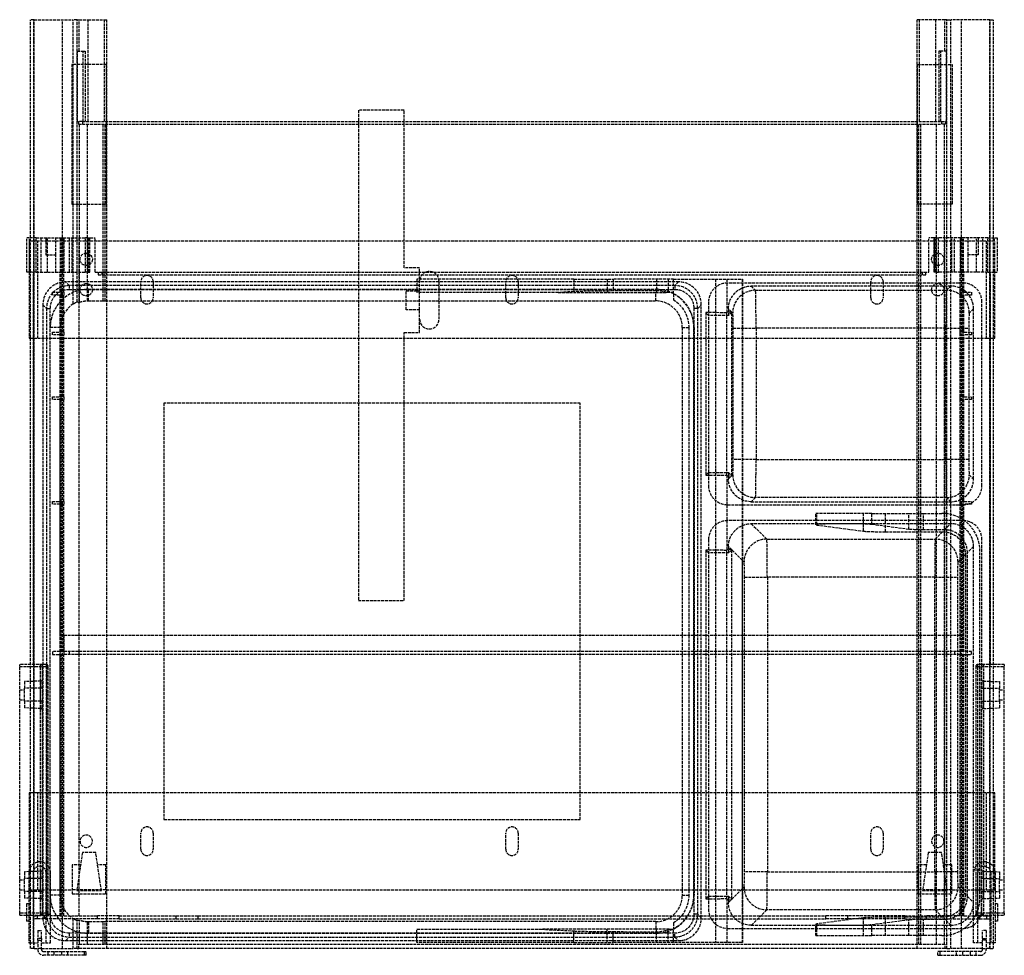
# Model space of a CAD drawing. Header units: millimetres. Extents: x -259 to 259, y -4 to 488.
import ezdxf

# ---------------------------------------------------------------- set-up
doc = ezdxf.new("R2010")
doc.units = ezdxf.units.MM
doc.header["$LTSCALE"] = 10
doc.linetypes.add('ALLCAD_Strich', pattern=[0.2, 0.15, -0.05])
doc.layers.add('BESCH_KONT_sich_schn_grun_2d', color=10, linetype='Continuous')

msp = doc.modelspace()

# ---------------------------------------------------------------- linework, layer by layer
at = {"layer": 'BESCH_KONT_sich_schn_grun_2d', "linetype": 'ALLCAD_Strich'}
for p, q in [((-251.4, 488.5), (-253.4, 488.5)), ((-253.4, 373.82), (-253.4, 488.5)), ((-251.5, 0), (-251.5, 488.5)), ((-251.4, 488.5), (-230.84, 488.5)), ((-251.4, 373.82), (-251.4, 488.5)), ((-236.5, 0), (-236.5, 488.5)), ((-230.84, 373.82), (-230.84, 488.5)), ((-228.84, 488.5), (-230.84, 488.5)), ((-228.84, 373.82), (-228.84, 488.5)), ((-228.84, 488.5), (-227.67, 488.5)), ((-227.67, 472), (-227.67, 488.5)), ((-227.67, 488.5), (-222.92, 488.5)), ((-222.92, 488.5), (-214.46, 488.5)), ((-222.92, 435), (-222.92, 488.5)), ((-214.46, 488.5), (-213.1, 488.5)), ((-214.46, 435), (-214.46, 488.5)), ((-213.1, 435), (-213.1, 488.5)), ((214.46, 488.5), (213.1, 488.5)), ((213.1, 435), (213.1, 488.5)), ((214.46, 435), (214.46, 488.5)), ((222.92, 488.5), (214.46, 488.5)), ((222.92, 435), (222.92, 488.5)), ((227.67, 488.5), (222.92, 488.5)), ((227.67, 472), (227.67, 488.5)), ((228.84, 488.5), (227.67, 488.5)), ((228.84, 488.5), (230.84, 488.5)), ((228.84, 373.82), (228.84, 488.5)), ((251.4, 488.5), (230.84, 488.5)), ((230.84, 373.82), (230.84, 488.5)), ((236.5, 0), (236.5, 488.5)), ((251.4, 373.82), (251.4, 488.5)), ((251.4, 488.5), (253.4, 488.5)), ((251.5, 0), (251.5, 488.5)), ((253.4, 373.82), (253.4, 488.5)), ((-228.61, 435), (-228.61, 472)), ((-228.61, 472), (-225.61, 472)), ((-225.61, 472), (-224.48, 472)), ((-225.61, 435), (-225.61, 472)), ((-224.48, 472), (-224.48, 435)), ((224.48, 472), (224.48, 435)), ((225.61, 472), (224.48, 472)), ((225.61, 435), (225.61, 472)), ((228.61, 472), (225.61, 472)), ((228.61, 435), (228.61, 472)), ((-231.6, 465), (-231.6, 391.5)), ((-213.4, 465), (-231.6, 465)), ((-213.4, 391.5), (-213.4, 465)), ((213.4, 391.5), (213.4, 465)), ((213.4, 465), (231.6, 465)), ((231.6, 465), (231.6, 391.5)), ((-56.8, 440.9), (-80.8, 440.9)), ((-80.8, 440.9), (-80.8, 435)), ((-56.8, 435), (-56.8, 440.9)), ((-228.61, 435), (-228, 435)), ((-226, 435), (-228, 435)), ((-228, 435), (-228, 433.5)), ((-228, 433.5), (-226, 433.5)), ((-227.6, 373.82), (-227.6, 433.5)), ((-226, 435), (226, 435)), ((-226, 435), (-226, 433.5)), ((-226, 433.5), (226, 433.5)), ((-223.26, 373.82), (-223.26, 433.5)), ((-215.06, 355.82), (-215.06, 433.5)), ((-214, 355.82), (-214, 433.5)), ((-213.1, 0), (-213.1, 435)), ((-80.8, 435), (-80.8, 183)), ((-56.8, 358), (-56.8, 435)), ((213.1, 0), (213.1, 435)), ((214, 355.82), (214, 433.5)), ((215.06, 355.82), (215.06, 433.5)), ((223.26, 373.82), (223.26, 433.5)), ((226, 435), (228, 435)), ((226, 435), (226, 433.5)), ((228, 433.5), (226, 433.5)), ((227.6, 373.82), (227.6, 433.5)), ((228.61, 435), (228, 435)), ((228, 435), (228, 433.5)), ((-231.6, 391.5), (-213.4, 391.5)), ((231.6, 391.5), (213.4, 391.5)), ((-250.27, 373.82), (-255.25, 373.82)), ((-255.25, 355.82), (-255.25, 373.82)), ((-253.76, 355.82), (-253.76, 373.82)), ((-253.4, 355.82), (-253.4, 373.82)), ((-251.4, 41.67), (-251.4, 373.82)), ((-250.27, 373.82), (-244.33, 373.82)), ((-250.27, 355.82), (-250.27, 373.82)), ((-247.71, 355.82), (-247.71, 373.82)), ((-245.25, 373.82), (-245.25, 364.82)), ((-244.33, 373.82), (-237.46, 373.82)), ((-244.33, 355.82), (-244.33, 373.82)), ((-239.95, 364.82), (-239.95, 373.82)), ((-237.46, 373.82), (-236.09, 373.82)), ((-237.46, 355.82), (-237.46, 373.82)), ((-237.25, 355.82), (-237.25, 373.82)), ((-236.09, 373.82), (-224.4, 373.82)), ((-236.09, 355.82), (-236.09, 373.82)), ((-235.75, 373.82), (-235.75, 355.82)), ((-232.75, 355.82), (-232.75, 373.82)), ((-231.43, 355.82), (-231.43, 373.82)), ((-230.84, 339.05), (-230.84, 373.82)), ((-228.84, 340.1), (-228.84, 373.82)), ((-227.75, 355.82), (-227.75, 373.82)), ((-227.6, 339.97), (-227.6, 373.82)), ((-223.12, 373.82), (-224.4, 373.82)), ((-224.4, 355.82), (-224.4, 373.82)), ((-223.26, 340.71), (-223.26, 373.82)), ((-223.12, 373.82), (-222.09, 373.82)), ((-223.12, 355.82), (-223.12, 373.82)), ((-222.69, 355.82), (-222.69, 373.82)), ((-222.03, 373.82), (-222.09, 373.82)), ((-222.09, 355.82), (-222.09, 373.82)), ((-222.03, 373.82), (-219.25, 373.82)), ((-222.03, 355.82), (-222.03, 373.82)), ((-219.25, 355.82), (-219.25, 373.82)), ((222.03, 373.82), (219.25, 373.82)), ((219.25, 355.82), (219.25, 373.82)), ((222.03, 373.82), (222.09, 373.82)), ((222.03, 373.82), (222.03, 355.82)), ((223.12, 373.82), (222.09, 373.82)), ((222.09, 355.82), (222.09, 373.82)), ((222.69, 355.82), (222.69, 373.82)), ((223.12, 373.82), (224.4, 373.82)), ((223.12, 355.82), (223.12, 373.82)), ((223.26, 6.87), (223.26, 373.82)), ((236.09, 373.82), (224.4, 373.82)), ((224.4, 355.82), (224.4, 373.82)), ((227.6, 6.92), (227.6, 373.82)), ((227.75, 355.82), (227.75, 373.82)), ((228.84, 7.05), (228.84, 373.82)), ((230.84, 7.42), (230.84, 373.82)), ((231.43, 355.82), (231.43, 373.82)), ((232.75, 355.82), (232.75, 373.82)), ((235.75, 373.82), (235.75, 355.82)), ((237.46, 373.82), (236.09, 373.82)), ((236.09, 355.82), (236.09, 373.82)), ((237.25, 355.82), (237.25, 373.82)), ((244.33, 373.82), (237.46, 373.82)), ((237.46, 355.82), (237.46, 373.82)), ((239.95, 364.82), (239.95, 373.82)), ((250.27, 373.82), (244.33, 373.82)), ((244.33, 355.82), (244.33, 373.82)), ((245.25, 373.82), (245.25, 364.82)), ((247.71, 355.82), (247.71, 373.82)), ((250.27, 373.82), (255.25, 373.82)), ((250.27, 355.82), (250.27, 373.82)), ((251.4, 41.67), (251.4, 373.82)), ((253.4, 355.82), (253.4, 373.82)), ((253.76, 355.82), (253.76, 373.82)), ((255.25, 373.82), (255.25, 355.82)), ((-251.5, 372), (-254, 372)), ((-254, 372), (-254, 355.82)), ((-249.5, 372), (-251.5, 372)), ((-249.5, 321), (-249.5, 372)), ((249.5, 372), (-249.5, 372)), ((251.5, 372), (249.5, 372)), ((249.5, 372), (249.5, 321)), ((254, 372), (251.5, 372)), ((254, 355.82), (254, 372)), ((-245.25, 364.82), (-239.95, 364.82)), ((-239.95, 355.82), (-239.95, 364.82)), ((245.25, 364.82), (239.95, 364.82)), ((239.95, 355.82), (239.95, 364.82)), ((-48.6, 358), (-56.8, 358)), ((-48.6, 324), (-48.6, 358)), ((-250.27, 355.82), (-255.25, 355.82)), ((-254, 355.82), (-254, 321)), ((-253.4, 149.4), (-253.4, 355.82)), ((-251.75, 149.4), (-251.75, 355.82)), ((-250.27, 355.82), (-244.33, 355.82)), ((-244.33, 355.82), (-237.46, 355.82)), ((-237.75, 345.22), (-237.75, 355.82)), ((-237.46, 355.82), (-236.09, 355.82)), ((-237.25, 345.22), (-237.25, 355.82)), ((-236.09, 355.82), (-224.4, 355.82)), ((-235.75, 345.22), (-235.75, 355.82)), ((-227.75, 164.72), (-227.75, 355.82)), ((-223.12, 355.82), (-224.4, 355.82)), ((-223.12, 355.82), (-222.09, 355.82)), ((-222.03, 355.82), (-222.09, 355.82)), ((-219.25, 355.82), (219.25, 355.82)), ((-217.75, 355.82), (-217.75, 354.32)), ((-217.75, 354.32), (217.75, 354.32)), ((-215.75, 355.82), (-215.75, 354.32)), ((-215.06, 340.69), (-215.06, 355.82)), ((-214, 340.6), (-214, 355.82)), ((214, 6.87), (214, 355.82)), ((215.06, 6.87), (215.06, 355.82)), ((215.75, 355.82), (215.75, 354.32)), ((217.75, 354.32), (217.75, 355.82)), ((222.03, 355.82), (222.09, 355.82)), ((223.12, 355.82), (222.09, 355.82)), ((223.12, 355.82), (224.4, 355.82)), ((236.09, 355.82), (224.4, 355.82)), ((227.75, 164.72), (227.75, 355.82)), ((235.75, 345.22), (235.75, 355.82)), ((237.46, 355.82), (236.09, 355.82)), ((237.25, 345.22), (237.25, 355.82)), ((244.33, 355.82), (237.46, 355.82)), ((237.75, 345.22), (237.75, 355.82)), ((250.27, 355.82), (244.33, 355.82)), ((250.27, 355.82), (255.25, 355.82)), ((251.75, 149.4), (251.75, 355.82)), ((253.4, 149.4), (253.4, 355.82)), ((254, 321), (254, 355.82)), ((-232.89, 348.69), (-234.81, 350.6)), ((87.61, 350.6), (-234.81, 350.6)), ((-232.89, 348.69), (-232.89, 346.69)), ((85.69, 348.69), (-232.89, 348.69)), ((-195.25, 342.25), (-195.25, 350.75)), ((-188.75, 350.75), (-188.75, 342.25)), ((-49.99, 352.07), (-49.99, 345.07)), ((32.61, 352.07), (-49.99, 352.07)), ((-38.4, 331), (-38.4, 351)), ((-3.25, 342.25), (-3.25, 350.75)), ((3.25, 350.75), (3.25, 342.25)), ((32.61, 352.07), (53.24, 352.07)), ((32.61, 352.07), (32.61, 345.5)), ((50.01, 352.07), (50.01, 345.07)), ((53.24, 352.07), (53.24, 345.84)), ((85.01, 352.07), (53.24, 352.07)), ((75.97, 352.07), (75.97, 345.07)), ((82.2, 352.07), (82.2, 345.07)), ((85.01, 344.29), (85.01, 352.07)), ((85.01, 352.07), (113.01, 352.07)), ((87.61, 350.6), (85.69, 348.69)), ((85.69, 348.69), (85.69, 346.69)), ((107.01, 352.07), (107.01, 3.17)), ((113.01, 352.07), (113.01, 334.39)), ((113.01, 352.07), (121.09, 352.07)), ((227.75, 350.03), (113.41, 350.03)), ((121.09, 352.07), (121.32, 352.07)), ((121.09, 352.07), (121.09, 204.3)), ((121.32, 352.07), (121.32, 204.06)), ((230.81, 348.43), (125.9, 348.43)), ((125.9, 348.43), (128.12, 346.2)), ((188.75, 342.25), (188.75, 350.75)), ((195.25, 350.75), (195.25, 342.25)), ((237.21, 350.03), (227.75, 350.03)), ((228.59, 346.2), (230.81, 348.43)), ((-241.75, 343.72), (-241.75, 345.22)), ((-241.75, 345.22), (-237.75, 345.22)), ((-237.75, 343.72), (-241.75, 343.72)), ((-235.75, 345.22), (-237.75, 345.22)), ((-237.75, 324.22), (-237.75, 343.72)), ((-237.75, 343.72), (-235.75, 343.72)), ((-237.25, 343.72), (-237.25, 345.22)), ((-237.25, 324.22), (-237.25, 343.72)), ((-235.75, 345.22), (-235.75, 343.72)), ((-235.75, 324.22), (-235.75, 343.72)), ((-232.89, 346.69), (85.69, 346.69)), ((-222.8, 346.75), (75.6, 346.75)), ((-222.8, 340.72), (-222.8, 346.75)), ((-55.6, 346), (-48.6, 346)), ((-55.6, 336), (-55.6, 346)), ((24.33, 345.07), (-49.99, 345.07)), ((32.61, 345.5), (24.33, 345.07)), ((24.33, 345.07), (75.6, 345.07)), ((75.6, 345.94), (53.24, 345.84)), ((75.6, 345.94), (75.6, 346.75)), ((75.6, 340.6), (75.6, 345.07)), ((85.01, 345.07), (81.41, 345.07)), ((128.12, 346.2), (228.59, 346.2)), ((235.75, 343.72), (235.75, 345.22)), ((237.75, 345.22), (235.75, 345.22)), ((235.75, 324.22), (235.75, 343.72)), ((235.75, 343.72), (237.75, 343.72)), ((237.25, 345.22), (237.25, 343.72)), ((237.25, 324.22), (237.25, 343.72)), ((237.75, 345.22), (241.75, 345.22)), ((241.75, 343.72), (237.75, 343.72)), ((237.75, 324.22), (237.75, 343.72)), ((241.75, 345.22), (241.75, 343.72)), ((-246.8, 338.61), (-244.89, 336.69)), ((-246.8, 338.61), (-246.8, 16.19)), ((-222.8, 340.72), (-215.06, 340.69)), ((-215.06, 340.69), (-214, 340.6)), ((-214, 340.6), (75.6, 340.6)), ((97.69, 336.69), (99.6, 338.61)), ((99.6, 16.19), (99.6, 338.61)), ((103.41, 340.03), (103.41, 243.43)), ((247.21, 243.43), (247.21, 340.03)), ((-244.89, 336.69), (-242.89, 336.69)), ((-244.89, 336.69), (-244.89, 18.11)), ((-242.89, 18.11), (-242.89, 336.69)), ((-48.6, 336), (-55.6, 336)), ((97.69, 336.69), (95.69, 336.69)), ((95.69, 336.69), (95.69, 18.11)), ((97.69, 18.11), (97.69, 336.69)), ((101.94, 334.49), (101.94, 248.96)), ((113.01, 334.39), (101.94, 334.49)), ((103.41, 333.03), (101.94, 334.49)), ((113.91, 333.03), (103.41, 333.03)), ((115.65, 334.77), (113.01, 334.77)), ((113.01, 249.06), (113.01, 334.39)), ((113.91, 336.43), (113.91, 333.03)), ((115.61, 334.73), (113.91, 336.43)), ((115.61, 334.73), (113.91, 333.03)), ((115.65, 248.76), (115.65, 334.69)), ((116.13, 334.21), (115.65, 334.69)), ((242.81, 336.43), (240.58, 334.21)), ((242.81, 247.02), (242.81, 336.43)), ((-242.95, 28.2), (-242.95, 326.6)), ((-237.62, 326.6), (-242.95, 326.6)), ((-237.62, 28.2), (-237.62, 326.6)), ((89.6, 326.6), (92.99, 326.6)), ((89.6, 326.6), (89.6, 28.2)), ((92.99, 326.6), (92.99, 28.2)), ((95.68, 326.6), (95.75, 326.6)), ((95.68, 28.2), (95.68, 326.6)), ((95.75, 326.6), (95.75, 28.2)), ((-241.75, 322.72), (-241.75, 324.22)), ((-241.75, 324.22), (-237.75, 324.22)), ((-237.75, 322.72), (-241.75, 322.72)), ((-235.75, 324.22), (-237.75, 324.22)), ((-237.75, 290.22), (-237.75, 322.72)), ((-237.75, 322.72), (-235.75, 322.72)), ((-237.25, 322.72), (-237.25, 324.22)), ((-237.25, 290.22), (-237.25, 322.72)), ((-235.75, 324.22), (-235.75, 322.72)), ((-235.75, 290.22), (-235.75, 322.72)), ((-56.8, 183), (-56.8, 324)), ((-56.8, 324), (-48.6, 324)), ((116.4, 257.24), (116.4, 326.21)), ((116.4, 326.21), (128.39, 326.21)), ((228.32, 326.21), (128.39, 326.21)), ((128.39, 326.21), (128.39, 257.24)), ((228.32, 326.21), (240.31, 326.21)), ((228.32, 257.24), (228.32, 326.21)), ((235.75, 322.72), (235.75, 324.22)), ((237.75, 324.22), (235.75, 324.22)), ((235.75, 290.22), (235.75, 322.72)), ((235.75, 322.72), (237.75, 322.72)), ((237.25, 324.22), (237.25, 322.72)), ((237.25, 290.22), (237.25, 322.72)), ((237.75, 324.22), (241.75, 324.22)), ((241.75, 322.72), (237.75, 322.72)), ((237.75, 290.22), (237.75, 322.72)), ((240.31, 326.21), (240.31, 257.24)), ((241.75, 324.22), (241.75, 322.72)), ((-254, 321), (-253.4, 321)), ((-253.4, 321), (-251.5, 321)), ((-251.5, 321), (-249.5, 321)), ((-249.5, 321), (249.5, 321)), ((249.5, 321), (251.5, 321)), ((251.5, 321), (253.4, 321)), ((253.4, 321), (254, 321)), ((-241.75, 288.72), (-241.75, 290.22)), ((-241.75, 290.22), (-237.75, 290.22)), ((-235.75, 290.22), (-237.75, 290.22)), ((-237.25, 288.72), (-237.25, 290.22)), ((-235.75, 290.22), (-235.75, 288.72)), ((235.75, 288.72), (235.75, 290.22)), ((237.75, 290.22), (235.75, 290.22)), ((237.25, 290.22), (237.25, 288.72)), ((237.75, 290.22), (241.75, 290.22)), ((241.75, 290.22), (241.75, 288.72)), ((-237.75, 288.72), (-241.75, 288.72)), ((-237.75, 235.22), (-237.75, 288.72)), ((-237.75, 288.72), (-235.75, 288.72)), ((-237.25, 235.22), (-237.25, 288.72)), ((-235.75, 235.22), (-235.75, 288.72)), ((35.91, 286.91), (-183.11, 286.91)), ((-183.11, 286.91), (-183.11, 67.89)), ((35.91, 67.89), (35.91, 286.91)), ((235.75, 235.22), (235.75, 288.72)), ((235.75, 288.72), (237.75, 288.72)), ((237.25, 235.22), (237.25, 288.72)), ((241.75, 288.72), (237.75, 288.72)), ((237.75, 235.22), (237.75, 288.72)), ((128.39, 257.24), (116.4, 257.24)), ((128.39, 257.24), (228.32, 257.24)), ((240.31, 257.24), (228.32, 257.24)), ((103.41, 250.43), (101.94, 248.96)), ((101.94, 248.96), (113.01, 249.06)), ((103.41, 250.43), (113.91, 250.43)), ((113.01, 249.06), (113.01, 209.44)), ((113.01, 248.68), (115.65, 248.68)), ((113.91, 250.43), (115.61, 248.72)), ((113.91, 250.43), (113.91, 247.02)), ((113.91, 247.02), (115.61, 248.72)), ((115.65, 248.76), (116.13, 249.24)), ((240.58, 249.24), (242.81, 247.02)), ((-241.75, 233.72), (-241.75, 235.22)), ((-241.75, 235.22), (-237.75, 235.22)), ((-237.75, 233.72), (-241.75, 233.72)), ((-235.75, 235.22), (-237.75, 235.22)), ((-237.75, 164.72), (-237.75, 233.72)), ((-237.75, 233.72), (-235.75, 233.72)), ((-237.25, 233.72), (-237.25, 235.22)), ((-237.25, 156.22), (-237.25, 233.72)), ((-235.75, 235.22), (-235.75, 233.72)), ((-235.75, 164.72), (-235.75, 233.72)), ((113.41, 233.43), (227.75, 233.43)), ((128.12, 237.25), (125.9, 235.03)), ((125.9, 235.03), (230.81, 235.03)), ((228.59, 237.25), (128.12, 237.25)), ((227.75, 233.43), (237.21, 233.43)), ((230.81, 235.03), (228.59, 237.25)), ((235.75, 233.72), (235.75, 235.22)), ((237.75, 235.22), (235.75, 235.22)), ((235.75, 164.72), (235.75, 233.72)), ((235.75, 233.72), (237.75, 233.72)), ((237.25, 235.22), (237.25, 233.72)), ((237.25, 156.22), (237.25, 233.72)), ((237.75, 235.22), (241.75, 235.22)), ((241.75, 233.72), (237.75, 233.72)), ((237.75, 164.72), (237.75, 233.72)), ((241.75, 235.22), (241.75, 233.72)), ((189.31, 228.87), (159.81, 228.87)), ((159.81, 222.92), (159.81, 228.87)), ((160.3, 222.78), (160.3, 228.87)), ((184.94, 219.53), (184.94, 228.87)), ((189.31, 228.87), (208.83, 228.87)), ((189.31, 223.05), (189.31, 228.87)), ((196.54, 219.21), (196.54, 228.87)), ((208.83, 228.87), (216.57, 228.87)), ((208.83, 220.47), (208.83, 228.87)), ((216.57, 228.87), (226.21, 228.87)), ((216.57, 220.26), (216.57, 228.87)), ((227.75, 225.07), (113.41, 225.07)), ((230.81, 223.47), (125.9, 223.47)), ((125.9, 223.47), (134.06, 215.31)), ((160.3, 222.78), (184.94, 219.53)), ((208.83, 220.47), (189.31, 223.05)), ((227.6, 220.26), (230.81, 223.47)), ((237.21, 225.07), (227.75, 225.07)), ((196.54, 219.21), (226.55, 219.21)), ((227.6, 220.26), (216.57, 220.26)), ((222.65, 215.31), (226.55, 219.21)), ((103.41, 215.07), (103.41, 20.67)), ((134.06, 215.31), (222.65, 215.31)), ((247.21, 20.67), (247.21, 215.07)), ((101.94, 209.54), (101.94, 26.21)), ((113.01, 209.44), (101.94, 209.54)), ((103.41, 208.07), (101.94, 209.54)), ((113.91, 208.07), (103.41, 208.07)), ((115.65, 209.82), (113.01, 209.82)), ((113.01, 26.31), (113.01, 209.44)), ((113.91, 211.48), (113.91, 208.07)), ((115.61, 209.78), (113.91, 211.48)), ((115.61, 209.78), (113.91, 208.07)), ((115.65, 26.01), (115.65, 209.74)), ((121.09, 204.3), (115.65, 209.74)), ((238.54, 207.22), (234.64, 203.32)), ((238.54, 207.22), (238.54, 28.53)), ((242.81, 211.48), (239.59, 208.27)), ((239.59, 27.48), (239.59, 208.27)), ((242.81, 24.27), (242.81, 211.48)), ((246.21, 26.87), (246.21, 208.87)), ((121.32, 204.06), (121.09, 204.3)), ((121.09, 204.3), (121.09, 31.45)), ((121.32, 31.69), (121.32, 204.06)), ((122.07, 203.32), (121.32, 204.06)), ((122.34, 40.42), (122.34, 195.33)), ((122.34, 195.33), (134.33, 195.33)), ((222.38, 195.33), (134.33, 195.33)), ((134.33, 195.33), (134.33, 40.42)), ((222.38, 195.33), (234.37, 195.33)), ((222.38, 40.42), (222.38, 195.33)), ((234.37, 195.33), (234.37, 40.42)), ((-80.8, 183), (-56.8, 183)), ((237.75, 164.72), (-237.75, 164.72)), ((-237.75, 156.22), (-237.75, 164.72)), ((-235.81, 164.72), (-235.81, 156.22)), ((-235.75, 156.22), (-235.75, 164.72)), ((-227.75, 156.22), (-227.75, 164.72)), ((227.75, 156.22), (227.75, 164.72)), ((235.75, 156.22), (235.75, 164.72)), ((235.81, 156.22), (235.81, 164.72)), ((237.75, 156.22), (237.75, 164.72)), ((-237.75, 156.22), (-241.75, 156.22)), ((-241.75, 156.22), (-241.75, 154.72)), ((-237.75, 156.22), (-237.25, 156.22)), ((-235.81, 156.22), (-237.25, 156.22)), ((235.81, 156.22), (-235.81, 156.22)), ((-235.75, 156.22), (-235.75, 154.72)), ((-232.87, 154.72), (-232.87, 156.22)), ((-227.75, 154.72), (-227.75, 156.22)), ((227.75, 154.72), (227.75, 156.22)), ((232.87, 156.22), (232.87, 154.72)), ((235.75, 156.22), (235.75, 154.72)), ((237.25, 156.22), (235.81, 156.22)), ((237.25, 156.22), (237.75, 156.22)), ((241.75, 156.22), (237.75, 156.22)), ((241.75, 154.72), (241.75, 156.22)), ((-241.75, 154.72), (-237.75, 154.72)), ((237.75, 154.72), (-237.75, 154.72)), ((-237.75, 17.22), (-237.75, 154.72)), ((-237.25, 17.22), (-237.25, 154.72)), ((-235.75, 17.22), (-235.75, 154.72)), ((-227.75, 17.22), (-227.75, 154.72)), ((227.75, 17.22), (227.75, 154.72)), ((235.75, 17.22), (235.75, 154.72)), ((237.25, 17.22), (237.25, 154.72)), ((237.75, 17.22), (237.75, 154.72)), ((237.75, 154.72), (241.75, 154.72)), ((-259, 148.4), (-259, 149.4)), ((-245, 149.4), (-259, 149.4)), ((-259, 148.4), (-245, 148.4)), ((-259, 18.6), (-259, 148.4)), ((-253.4, 3), (-253.4, 149.4)), ((-248, 18.6), (-248, 149.4)), ((-247, 18.6), (-247, 148.4)), ((-245, 149.4), (-245, 148.4)), ((-245, 148.4), (-244, 148.4)), ((-245, 148.4), (-245, 18.6)), ((-244, 18.6), (-244, 148.4)), ((244, 148.4), (244, 18.6)), ((244, 148.4), (245, 148.4)), ((259, 149.4), (245, 149.4)), ((245, 148.4), (245, 149.4)), ((245, 148.4), (259, 148.4)), ((245, 18.6), (245, 148.4)), ((247, 18.6), (247, 148.4)), ((248, 149.4), (248, 18.6)), ((253.4, 3), (253.4, 149.4)), ((259, 149.4), (259, 148.4)), ((259, 18.6), (259, 148.4)), ((-247.97, 140.7), (-256.5, 140.4)), ((-256.5, 140.4), (-256.5, 136.9)), ((-247.97, 140.7), (-247.97, 136.9)), ((247.97, 136.9), (247.97, 140.7)), ((247.97, 140.7), (256.5, 140.4)), ((256.5, 140.4), (256.5, 136.9)), ((-259, 136.15), (-256.5, 136.15)), ((-247.97, 136.9), (-256.5, 136.9)), ((-256.5, 130.1), (-256.5, 136.9)), ((-247, 136.9), (-247.97, 136.9)), ((-247.97, 130.1), (-247.97, 136.9)), ((247, 136.9), (247.97, 136.9)), ((247.97, 136.9), (247.97, 130.1)), ((247.97, 136.9), (256.5, 136.9)), ((256.5, 130.1), (256.5, 136.9)), ((256.5, 136.15), (259, 136.15)), ((-259, 130.85), (-256.5, 130.85)), ((-247.97, 130.1), (-256.5, 130.1)), ((-256.5, 130.1), (-256.5, 126.6)), ((-247, 130.1), (-247.97, 130.1)), ((-247.97, 130.1), (-247.97, 126.3)), ((247, 130.1), (247.97, 130.1)), ((247.97, 126.3), (247.97, 130.1)), ((247.97, 130.1), (256.5, 130.1)), ((256.5, 130.85), (259, 130.85)), ((256.5, 130.1), (256.5, 126.6)), ((-247.97, 126.3), (-256.5, 126.6)), ((247.97, 126.3), (256.5, 126.6)), ((-251.5, 82), (-254, 82)), ((-254, 82), (-254, 31)), ((-249.5, 82), (-251.5, 82)), ((249.5, 82), (-249.5, 82)), ((-249.5, 31), (-249.5, 82)), ((249.5, 82), (249.5, 31)), ((251.5, 82), (249.5, 82)), ((254, 82), (251.5, 82)), ((254, 31), (254, 82)), ((-183.11, 67.89), (35.91, 67.89)), ((-195.25, 52.25), (-195.25, 60.75)), ((-188.75, 60.75), (-188.75, 52.25)), ((-3.25, 52.25), (-3.25, 60.75)), ((3.25, 60.75), (3.25, 52.25)), ((188.75, 52.25), (188.75, 60.75)), ((195.25, 60.75), (195.25, 52.25)), ((-226, 50.5), (-229, 30.5)), ((-219, 50.5), (-226, 50.5)), ((-216, 30.5), (-219, 50.5)), ((219, 50.5), (216, 30.5)), ((226, 50.5), (219, 50.5)), ((229, 30.5), (226, 50.5)), ((-226.97, 44), (-231.4, 44)), ((-231.4, 44), (-231.4, 28.8)), ((-213.6, 44), (-218.02, 44)), ((-213.6, 28.8), (-213.6, 44)), ((218.03, 44), (213.6, 44)), ((213.6, 44), (213.6, 28.8)), ((231.4, 44), (226.97, 44)), ((231.4, 28.8), (231.4, 44)), ((-247.97, 40.7), (-256.5, 40.4)), ((-256.5, 40.4), (-256.5, 36.9)), ((-247.97, 36.9), (-256.5, 36.9)), ((-256.5, 30.1), (-256.5, 36.9)), ((-254.2, 39.9), (-254.2, 17.6)), ((-251.9, 39.9), (-251.9, 3)), ((-247.97, 40.7), (-247.97, 36.9)), ((-247, 36.9), (-247.97, 36.9)), ((-247.97, 30.1), (-247.97, 36.9)), ((-245.1, 3), (-245.1, 39.9)), ((-242.8, 7.25), (-242.8, 39.9)), ((134.33, 40.42), (122.34, 40.42)), ((134.33, 40.42), (222.38, 40.42)), ((234.37, 40.42), (222.38, 40.42)), ((242.8, 12.39), (242.8, 39.9)), ((245.1, 3), (245.1, 39.9)), ((247.97, 36.9), (247, 36.9)), ((247.97, 36.9), (247.97, 40.7)), ((247.97, 40.7), (256.5, 40.4)), ((247.97, 36.9), (247.97, 30.1)), ((247.97, 36.9), (256.5, 36.9)), ((251.9, 39.9), (251.9, 3)), ((254.2, 39.9), (254.2, 17.6)), ((256.5, 40.4), (256.5, 36.9)), ((256.5, 30.1), (256.5, 36.9)), ((-259, 36.15), (-256.5, 36.15)), ((115.65, 26.01), (121.09, 31.45)), ((121.09, 31.45), (121.32, 31.69)), ((121.09, 31.45), (121.09, 10.67)), ((121.32, 31.69), (122.07, 32.43)), ((121.32, 31.69), (121.32, 10.67)), ((234.64, 32.43), (238.54, 28.53)), ((256.5, 36.15), (259, 36.15)), ((-259, 30.85), (-256.5, 30.85)), ((-256.5, 30.1), (-256.5, 26.6)), ((-247.97, 30.1), (-256.5, 30.1)), ((-247.97, 26.3), (-256.5, 26.6)), ((-254, 31), (-251.5, 31)), ((-251.5, 31), (-249.5, 31)), ((-249.5, 31), (-231.4, 31)), ((-247, 30.1), (-247.97, 30.1)), ((-247.97, 30.1), (-247.97, 26.3)), ((-237.62, 28.2), (-242.95, 28.2)), ((-213.6, 31), (-231.4, 31)), ((-231.4, 28.8), (-213.6, 28.8)), ((-229, 30.5), (-216, 30.5)), ((-213.6, 31), (213.6, 31)), ((89.6, 28.2), (92.99, 28.2)), ((95.68, 28.2), (95.75, 28.2)), ((103.41, 27.67), (101.94, 26.21)), ((101.94, 26.21), (113.01, 26.31)), ((103.41, 27.67), (113.91, 27.67)), ((113.01, 26.31), (113.01, 10.68)), ((113.01, 25.93), (115.65, 25.93)), ((113.91, 27.67), (115.61, 25.97)), ((113.91, 27.67), (113.91, 24.27)), ((113.91, 24.27), (115.61, 25.97)), ((231.4, 31), (213.6, 31)), ((213.6, 28.8), (231.4, 28.8)), ((216, 30.5), (229, 30.5)), ((231.4, 31), (249.5, 31)), ((239.59, 27.48), (242.81, 24.27)), ((247, 30.1), (247.97, 30.1)), ((247.97, 26.3), (247.97, 30.1)), ((247.97, 30.1), (256.5, 30.1)), ((247.97, 26.3), (256.5, 26.6)), ((249.5, 31), (251.5, 31)), ((251.5, 31), (254, 31)), ((256.5, 30.85), (259, 30.85)), ((256.5, 30.1), (256.5, 26.6)), ((-255.4, 23.5), (-255.4, 19)), ((-254.2, 23.5), (-255.4, 23.5)), ((255.4, 23.5), (254.2, 23.5)), ((255.4, 23.5), (255.4, 19)), ((-259, 17.6), (-259, 18.6)), ((-245, 18.6), (-259, 18.6)), ((-259, 17.6), (-245, 17.6)), ((-255.4, 19), (-255.4, 17.6)), ((-255.4, 17.6), (-255.4, 14.5)), ((-254.2, 17.6), (-254.2, 3)), ((-251.75, 17.22), (-251.75, 17.6)), ((-251.75, 17.22), (-249.75, 17.22)), ((-251.75, 15.72), (-251.75, 17.22)), ((-249.75, 15.72), (-251.75, 15.72)), ((-249.75, 17.22), (-249.75, 15.72)), ((-237.75, 17.22), (-249.75, 17.22)), ((-218.06, 15.72), (-249.75, 15.72)), ((-248, 18.6), (-248, 17.6)), ((-244.89, 18.11), (-246.8, 16.19)), ((-245.75, 15.72), (-245.75, 17.22)), ((-244, 18.6), (-245, 18.6)), ((-245, 18.6), (-245, 17.6)), ((-244.89, 18.11), (-242.89, 18.11)), ((-237.75, 17.22), (-218.06, 17.22)), ((-230.84, 4.2), (-230.84, 15.75)), ((-218.06, 15.72), (-218.06, 17.22)), ((-206.58, 17.22), (-218.06, 17.22)), ((-206.58, 15.72), (-218.06, 15.72)), ((-206.58, 17.22), (-176.64, 17.22)), ((-206.58, 15.72), (-206.58, 17.22)), ((-206.58, 15.72), (-176.64, 15.72)), ((-176.64, 17.22), (-165.17, 17.22)), ((-176.64, 15.72), (-176.64, 17.22)), ((-176.64, 15.72), (-165.17, 15.72)), ((-165.17, 17.22), (165.17, 17.22)), ((-165.17, 15.72), (-165.17, 17.22)), ((-165.17, 15.72), (165.17, 15.72)), ((97.69, 18.11), (95.69, 18.11)), ((99.6, 16.19), (97.69, 18.11)), ((134.06, 20.44), (125.9, 12.27)), ((222.65, 20.44), (134.06, 20.44)), ((184.94, 16.22), (160.3, 12.97)), ((176.64, 17.22), (165.17, 17.22)), ((165.17, 15.72), (165.17, 17.22)), ((176.64, 15.72), (165.17, 15.72)), ((176.64, 15.72), (176.64, 17.22)), ((206.58, 17.22), (176.64, 17.22)), ((206.58, 15.72), (176.64, 15.72)), ((184.94, 6.87), (184.94, 16.22)), ((196.54, 6.87), (196.54, 16.54)), ((226.55, 16.54), (196.54, 16.54)), ((206.58, 15.72), (206.58, 17.22)), ((206.58, 17.22), (218.06, 17.22)), ((206.58, 15.72), (218.06, 15.72)), ((218.06, 15.72), (218.06, 17.22)), ((237.75, 17.22), (218.06, 17.22)), ((218.06, 15.72), (249.75, 15.72)), ((226.55, 16.54), (222.65, 20.44)), ((237.75, 17.22), (249.75, 17.22)), ((245, 18.6), (244, 18.6)), ((245, 17.6), (245, 18.6)), ((259, 18.6), (245, 18.6)), ((245, 17.6), (259, 17.6)), ((245.75, 15.72), (245.75, 17.22)), ((248, 17.6), (248, 18.6)), ((249.75, 17.22), (251.75, 17.22)), ((249.75, 15.72), (249.75, 17.22)), ((249.75, 15.72), (251.75, 15.72)), ((251.75, 17.22), (251.75, 17.6)), ((251.75, 15.72), (251.75, 17.22)), ((254.2, 17.6), (254.2, 3)), ((255.4, 19), (255.4, 17.6)), ((255.4, 17.6), (255.4, 14.5)), ((259, 18.6), (259, 17.6)), ((-254.2, 14.5), (-255.4, 14.5)), ((-228.84, 4.2), (-228.84, 14.7)), ((-227.6, 4.2), (-227.6, 14.83)), ((-223.26, 4.2), (-223.26, 14.09)), ((-215.06, 14.11), (-222.8, 14.08)), ((-222.8, 14.08), (-222.8, 8.05)), ((-214, 14.2), (-215.06, 14.11)), ((-215.06, 4.2), (-215.06, 14.11)), ((75.6, 14.2), (-214, 14.2)), ((-214, 4.2), (-214, 14.2)), ((75.6, 14.2), (75.6, 10.17)), ((85.01, 4.2), (85.01, 10.51)), ((113.01, 10.68), (113.01, 3.17)), ((113.41, 10.67), (237.21, 10.67)), ((121.09, 10.67), (121.09, 3.17)), ((121.32, 10.67), (121.32, 3.17)), ((125.9, 12.27), (230.81, 12.27)), ((159.81, 10.67), (159.81, 12.83)), ((159.81, 6.87), (159.81, 10.67)), ((160.3, 6.87), (160.3, 12.97)), ((189.31, 12.7), (208.83, 15.28)), ((189.31, 10.67), (189.31, 12.7)), ((189.31, 6.87), (189.31, 10.67)), ((208.83, 10.67), (208.83, 15.28)), ((208.83, 6.87), (208.83, 10.67)), ((216.57, 10.67), (216.57, 15.49)), ((216.57, 15.49), (227.6, 15.49)), ((216.57, 6.87), (216.57, 10.67)), ((230.81, 12.27), (227.6, 15.49)), ((242.8, 3), (242.8, 12.39)), ((255.4, 14.5), (254.2, 14.5)), ((-249.5, 9.5), (-249.5, 5.38)), ((-249.5, 9.5), (-247.5, 9.5)), ((-247.5, 5.38), (-249.5, 5.38)), ((-249.5, 4.38), (-249.5, 5.38)), ((-247.5, 5.38), (-247.5, 9.5)), ((-247.5, 5.38), (-247.5, 4.38)), ((-242.8, 3), (-242.8, 7.25)), ((-234.81, 4.2), (-232.89, 6.11)), ((-232.89, 8.11), (-232.89, 6.11)), ((85.69, 8.11), (-232.89, 8.11)), ((-232.89, 6.11), (85.69, 6.11)), ((75.6, 8.05), (-222.8, 8.05)), ((-49.99, 10.17), (15.56, 10.17)), ((-49.99, 4.2), (-49.99, 10.17)), ((75.6, 10.17), (15.56, 10.17)), ((15.56, 10.17), (32.61, 9.3)), ((32.61, 4.2), (32.61, 9.3)), ((50.01, 3.17), (50.01, 10.17)), ((53.24, 8.96), (75.6, 8.86)), ((53.24, 4.2), (53.24, 8.96)), ((75.6, 8.86), (75.6, 8.05)), ((75.97, 3.17), (75.97, 10.17)), ((82.2, 3.17), (82.2, 10.17)), ((82.7, 10.17), (85.01, 10.17)), ((85.69, 6.11), (85.69, 8.11)), ((85.69, 6.11), (87.61, 4.2)), ((159.81, 6.87), (189.31, 6.87)), ((208.83, 6.87), (189.31, 6.87)), ((216.57, 6.87), (208.83, 6.87)), ((214, 2.3), (214, 6.87)), ((215.06, 2.3), (215.06, 6.87)), ((226.21, 6.87), (216.57, 6.87)), ((223.26, 2.3), (223.26, 6.87)), ((227.6, 2.3), (227.6, 6.92)), ((228.84, 0), (228.84, 7.05)), ((230.84, 0), (230.84, 7.42)), ((247.5, 5.38), (247.5, 9.5)), ((249.5, 9.5), (247.5, 9.5)), ((247.5, 5.38), (247.5, 4.38)), ((247.5, 5.38), (249.5, 5.38)), ((249.5, 9.5), (249.5, 5.38)), ((249.5, 4.38), (249.5, 5.38)), ((-254.2, 3), (-249.5, 3)), ((-253.4, 0), (-253.4, 3)), ((-251.4, 0), (-251.4, 3)), ((-249.5, 4.38), (-247.5, 4.38)), ((-249.5, 4.38), (-249.5, -0.5)), ((-247.5, -0.5), (-247.5, 4.38)), ((-247.5, 3), (-242.8, 3)), ((-234.81, 4.2), (87.61, 4.2)), ((-230.84, 0), (-230.84, 4.2)), ((-228.84, 0), (-228.84, 4.2)), ((-227.86, 2.3), (227.86, 2.3)), ((-227.86, 0), (-227.86, 2.3)), ((-227.6, 2.3), (-227.6, 4.2)), ((-223.26, 2.3), (-223.26, 4.2)), ((-215.06, 2.3), (-215.06, 4.2)), ((-214, 2.3), (-214, 4.2)), ((-49.99, 3.17), (-49.99, 4.2)), ((32.61, 3.17), (-49.99, 3.17)), ((32.61, 3.17), (32.61, 4.2)), ((32.61, 3.17), (53.24, 3.17)), ((53.24, 3.17), (53.24, 4.2)), ((85.01, 3.17), (53.24, 3.17)), ((85.01, 3.17), (85.01, 4.2)), ((113.01, 3.17), (85.01, 3.17)), ((121.09, 3.17), (113.01, 3.17)), ((121.32, 3.17), (121.09, 3.17)), ((227.86, 0), (227.86, 2.3)), ((247.5, 3), (242.8, 3)), ((249.5, 4.38), (247.5, 4.38)), ((247.5, -0.5), (247.5, 4.38)), ((249.5, 4.38), (249.5, -0.5)), ((254.2, 3), (249.5, 3)), ((251.4, 0), (251.4, 3)), ((253.4, 0), (253.4, 3)), ((-251.4, 0), (-253.4, 0)), ((-251.4, 0), (-249.5, 0)), ((-247.5, 0), (-249.5, 0)), ((-247.5, 0), (-230.84, 0)), ((-246.5, -1.5), (-225, -1.5)), ((-225, -3.5), (-246.5, -3.5)), ((-244.2, -1.5), (-244.2, -3.5)), ((-244.01, 0), (-244.01, -0.01)), ((-244.01, 0), (-244.01, -0.01)), ((-244.01, 0), (-244.01, -0.01)), ((-244.01, 0), (-244.01, -0.01)), ((-244.01, 0), (-244.01, -0.01)), ((-244.01, 0), (-244.01, -0.01)), ((-244.01, 0), (-244.01, -0.01)), ((-244.01, -0.01), (-244, -0.01)), ((-244.01, -0.01), (-244.01, -0.01)), ((-244.01, -0.01), (-244.01, -0.01)), ((-244, 0), (-244, -0.01)), ((-244, 0), (-244, -0.01)), ((-244, 0), (-244, -0.01)), ((-244, 0), (-244, -0.01)), ((-244, 0), (-244, -0.01)), ((-244, -0.01), (-244, 0)), ((-244, 0), (-244, -0.01)), ((-244, 0), (-244, -0.01)), ((-244, 0), (-244, -0.01)), ((-244, -0.01), (-244, -0.01)), ((-244, -0.01), (-244, -0.01)), ((-243.99, -0.01), (-244, -0.01)), ((-243.99, 0), (-243.99, -0.01)), ((-243.99, 0), (-243.99, -0.01)), ((-243.99, 0), (-243.99, -0.01)), ((-243.99, 0), (-243.99, -0.01)), ((-243.99, 0), (-243.99, -0.01)), ((-243.99, 0), (-243.99, -0.01)), ((-243.99, 0), (-243.99, -0.01)), ((-243.99, -0.01), (-243.99, -0.01)), ((-243.99, -0.01), (-243.99, -0.01)), ((-241, -1.5), (-241, -3.5)), ((-237, -1.5), (-237, -3.5)), ((-233.8, -1.5), (-233.8, -3.5)), ((-228.84, 0), (-230.84, 0)), ((-228.84, 0), (-227.86, 0)), ((227.86, 0), (-227.86, 0)), ((-225, -1.5), (-224, -1.5)), ((-225, -1.5), (-225, -3.5)), ((-224, -3.5), (-225, -3.5)), ((-224, -3.5), (-224, -1.5)), ((224, -3.5), (224, -1.5)), ((225, -1.5), (224, -1.5)), ((224, -3.5), (225, -3.5)), ((246.5, -1.5), (225, -1.5)), ((225, -1.5), (225, -3.5)), ((225, -3.5), (246.5, -3.5)), ((228.84, 0), (227.86, 0)), ((228.84, 0), (230.84, 0)), ((247.5, 0), (230.84, 0)), ((233.8, -3.5), (233.8, -1.5)), ((237, -1.5), (237, -3.5)), ((241, -1.5), (241, -3.5)), ((244.2, -3.5), (244.2, -1.5)), ((247.5, 0), (249.5, 0)), ((251.4, 0), (249.5, 0)), ((251.4, 0), (253.4, 0))]:
    msp.add_line(p, q, dxfattribs=at)
for centre in [(-224, 362.5), (224, 362.5), (-224, 346.5), (224, 346.5)]:
    msp.add_circle(centre, 3.25, dxfattribs=at)
for centre, radius, start, end in [((-192, 350.75), 3.25, 0, 180), ((-43.5, 351), 5.1, 0, 180), ((0, 350.75), 3.25, 0, 180), ((192, 350.75), 3.25, 0, 180), ((113.41, 340.03), 10, 90, 180), ((237.21, 340.03), 10, 0, 90), ((-222.8, 326.6), 20.15, 90, 180), ((-192, 342.25), 3.25, 180, 0), ((0, 342.25), 3.25, 180, 0), ((75.6, 326.6), 20.15, 0, 90), ((192, 342.25), 3.25, 180, 0), ((-222.8, 326.6), 14.82, 122.8314, 180), ((75.6, 326.6), 14, 0, 90), ((-43.5, 331), 5.1, 180, 0), ((113.41, 243.43), 10, 180, 270), ((237.21, 243.43), 10, 297.032, 0), ((237.21, 243.43), 10, 270, 283.9486), ((237.21, 243.43), 10, 283.9486, 297.032), ((226.21, 208.87), 20, 0, 90), ((113.41, 215.07), 10, 90, 180), ((237.21, 215.07), 10, 0, 90), ((-248, 148.4), 1, 0, 90), ((-245, 148.4), 1, 0, 90), ((245, 148.4), 1, 90, 180), ((248, 148.4), 1, 90, 180), ((-248, 141.7), 1, 272, 360), ((248, 141.7), 1, 180, 268), ((-248, 125.3), 1, 0, 88), ((248, 125.3), 1, 92, 180), ((-192, 60.75), 3.25, 0, 180), ((0, 60.75), 3.25, 0, 180), ((192, 60.75), 3.25, 0, 180), ((-224, 56.5), 3.25, 0, 180), ((224, 56.5), 3.25, 0, 180), ((-224, 56.5), 3.25, 180, 0), ((-192, 52.25), 3.25, 180, 0), ((0, 52.25), 3.25, 180, 0), ((192, 52.25), 3.25, 180, 0), ((224, 56.5), 3.25, 180, 0), ((-248.5, 39.9), 5.7, 0, 180), ((-248.5, 39.9), 3.4, 0, 180), ((-248, 41.7), 1, 272, 0), ((248.5, 39.9), 5.7, 0, 180), ((248.5, 39.9), 3.4, 0, 180), ((248, 41.7), 1, 180, 268), ((-248, 25.3), 1, 0, 88), ((-222.8, 28.2), 20.15, 180, 270), ((-222.8, 28.2), 14.82, 180, 237.1686), ((75.6, 28.2), 20.15, 270, 0), ((75.6, 28.2), 14, 270, 0), ((226.21, 26.87), 20, 306.0486, 0), ((248, 25.3), 1, 92, 180), ((-248, 18.6), 1, 270, 0), ((-245, 18.6), 1, 270, 0), ((113.41, 20.67), 10, 180, 209.7019), ((113.41, 20.67), 10, 209.7019, 270), ((237.21, 20.67), 10, 270, 330.2981), ((245, 18.6), 1, 180, 270), ((237.21, 20.67), 10, 330.2981, 0), ((248, 18.6), 1, 180, 270), ((226.21, 26.87), 20, 270, 306.0486), ((-246.5, -0.5), 3, 180, 270), ((-246.5, -0.5), 1, 180, 270), ((246.5, -0.5), 3, 270, 0), ((246.5, -0.5), 1, 270, 0)]:
    msp.add_arc(centre, radius, start, end, dxfattribs=at)
for centre, major_axis, ratio, start_param, end_param in [((-234.79, 338.59), (-8.5, 8.5), 0.998783, -0.784789, 0.784789), ((-232.88, 336.68), (-8.49, 8.49), 0.999188, -0.784789, -0.005353), ((85.68, 336.68), (8.49, 8.49), 0.999188, -0.784789, 0.784789), ((87.59, 338.59), (8.5, 8.5), 0.998783, -0.784789, 0.784789), ((230.8, 336.42), (8.5, 8.5), 0.998783, -0.784789, 0.784789), ((-232.88, 336.68), (-8.49, 8.49), 0.999188, 0.04527, 0.784789), ((-232.88, 336.68), (-8.49, 8.49), 0.999188, -0.005353, 0.04527), ((61.01, 345.33), (30, 0), 0.017455, -4.45059, -3.469676), ((75.69, 326.6), (19.34, 0), 0.999989, 1.27041, 1.575473), ((75.69, 326.6), (19.99, 0), 0.999989, 0, 1.086212), ((128.12, 334.21), (-8.49, -8.49), 0.998783, -2.355586, -0.786007), ((128.11, 326.21), (0, -20), 0.013968, 1.570796, 3.106686), ((228.6, 326.21), (0, 20), 0.013968, 0.034907, 1.570796), ((228.59, 334.21), (-8.49, 8.49), 0.998783, -2.355586, -0.786007), ((127.61, 334.72), (-13.36, -3.15), 0.382382, -0.560877, -0.553818), ((116.12, 326.21), (0, 8), 0.034921, -1.570796, -0.034907), ((240.59, 326.21), (0, -8), 0.034921, -3.106686, -1.570796), ((116.12, 257.24), (0, 8), 0.034921, -3.106686, -1.570796), ((128.11, 257.24), (0, -20), 0.013968, 0.034907, 1.570796), ((228.6, 257.24), (0, 20), 0.013968, 1.570796, 3.106686), ((240.59, 257.24), (0, -8), 0.034921, -1.570796, -0.034907), ((127.61, 248.73), (13.36, -3.15), 0.382382, -2.587775, -2.580715), ((128.12, 249.24), (8.49, -8.49), 0.998783, -2.355586, -0.786007), ((228.59, 249.24), (8.49, 8.49), 0.998783, -2.355586, -0.786007), ((230.8, 247.03), (8.5, -8.5), 0.998783, -0.784789, 0.784789), ((174.81, 222.92), (15, 0), 0.034921, 0.25837, 3.399962), ((230.8, 211.47), (8.5, 8.5), 0.998783, -0.784789, 0.784789), ((196.54, 219.63), (12, 0), 0.034921, -2.883223, -1.570796), ((227.59, 208.25), (8.5, 8.5), 0.998783, -0.784789, 0.784789), ((134.06, 203.32), (-8.49, -8.49), 0.998783, -2.355586, -0.786007), ((134.05, 195.33), (0, -20), 0.013968, 1.570796, 3.106686), ((222.66, 195.33), (0, 20), 0.013968, 0.034907, 1.570796), ((222.65, 203.32), (-8.49, 8.49), 0.998783, -2.355586, -0.786007), ((127.61, 209.77), (-13.36, -3.15), 0.382382, -0.560877, -0.553818), ((122.06, 195.33), (0, 8), 0.034921, -1.570796, -0.034907), ((234.65, 195.33), (0, -8), 0.034921, -3.106686, -1.570796), ((122.06, 40.42), (0, 8), 0.034921, -3.106686, -1.570796), ((134.05, 40.42), (0, -20), 0.013968, 0.034907, 1.570796), ((222.66, 40.42), (0, 20), 0.013968, 1.570796, 3.106686), ((234.65, 40.42), (0, -8), 0.034921, -1.570796, -0.034907), ((134.06, 32.43), (8.49, -8.49), 0.998783, -2.355586, -0.786007), ((222.65, 32.43), (8.49, 8.49), 0.998783, -2.355586, -0.786007), ((75.69, 28.2), (19.99, 0), 0.999989, -1.086212, 0), ((127.61, 25.98), (13.36, -3.15), 0.382382, -2.587775, -2.580715), ((227.59, 27.49), (8.5, -8.5), 0.998783, -0.784789, 0.784789), ((230.8, 24.28), (8.5, -8.5), 0.998783, -0.784789, 0.784789), ((-234.79, 16.21), (-8.5, -8.5), 0.998783, -0.784789, -0.745499), ((-234.79, 16.21), (-8.5, -8.5), 0.998783, -0.745499, 0.784789), ((-232.88, 18.12), (-8.49, -8.49), 0.999188, -0.784789, -0.584744), ((-232.88, 18.12), (-8.49, -8.49), 0.999188, -0.584744, 0.784789), ((85.68, 18.12), (8.49, -8.49), 0.999188, -0.784789, 0.584744), ((87.59, 16.21), (8.5, -8.5), 0.998783, -0.784789, 0.745499), ((85.68, 18.12), (8.49, -8.49), 0.999188, 0.584744, 0.784789), ((87.59, 16.21), (8.5, -8.5), 0.998783, 0.745499, 0.784789), ((196.54, 16.12), (-12, 0), 0.034921, -1.570796, -0.25837), ((174.81, 12.83), (-15, 0), 0.034921, -0.25837, 2.883223), ((61.01, 9.47), (30, 0), 0.017455, -2.813509, -1.832596), ((75.69, 28.2), (19.34, 0), 0.999989, -1.575473, -1.199805)]:
    msp.add_ellipse(centre, major_axis=major_axis, ratio=ratio, start_param=start_param, end_param=end_param, dxfattribs=at)
at = {"layer": 'BESCH_KONT_sich_schn_grun_2d', "linetype": 'ALLCAD_Strich', "extrusion": (0, 0, -1)}
for centre, major_axis, ratio, start_param, end_param in [((125.91, 336.42), (8.5, -8.5), 0.998783, -3.926382, -2.356803), ((-232.88, 336.68), (-7.08, 7.08), 0.998783, -0.784789, -0.005952), ((-232.88, 336.68), (-7.08, 7.08), 0.998783, -0.005952, 0.236135), ((-232.88, 336.68), (-7.08, 7.08), 0.998783, 0.236135, 0.784789), ((85.68, 336.68), (7.08, 7.08), 0.998783, -0.784789, 0.784789), ((-230, 326.6), (-15.33, 0), 0.883014, 1.646443, 1.727724), ((-222.85, 326.6), (-14.12, 0), 0.999993, 1.54172, 1.574507), ((75.52, 326.6), (17.47, 0), 0.999989, -0.996651, 0), ((127.66, 334.67), (-8.5, 8.5), 0.998783, -0.784789, -0.777729), ((127.66, 248.78), (-8.5, -8.5), 0.998783, 0.777729, 0.784789), ((125.91, 247.03), (8.5, 8.5), 0.998783, -3.926382, -2.356803), ((125.91, 211.47), (8.5, -8.5), 0.998783, 2.356803, 3.926382), ((216.57, 220.54), (8, 0), 0.034921, -4.712389, -3.399962), ((226.54, 207.21), (8.5, 8.5), 0.998783, -0.784789, 0.784789), ((127.66, 209.72), (-8.5, 8.5), 0.998783, -0.784789, -0.777729), ((75.52, 28.2), (17.47, 0), 0.999989, 0, 0.996651), ((127.66, 26.03), (-8.5, -8.5), 0.998783, 0.777729, 0.784789), ((226.54, 28.54), (8.5, -8.5), 0.998783, -0.784789, 0.784789), ((125.91, 24.28), (8.5, 8.5), 0.998783, 2.356803, 3.926382), ((-232.88, 18.12), (-7.08, -7.08), 0.998783, 0.544052, 0.784789), ((-232.88, 18.12), (-7.08, -7.08), 0.998783, -0.784789, 0.544052), ((85.68, 18.12), (7.08, -7.08), 0.998783, -0.544052, 0.784789), ((85.68, 18.12), (7.08, -7.08), 0.998783, -0.784789, -0.544052), ((-230, 28.2), (-15.33, 0), 0.883014, -1.727724, -1.646443), ((-222.85, 28.2), (-14.12, 0), 0.999993, -1.574507, -1.54172), ((216.57, 15.21), (-8, 0), 0.034921, 0.25837, 1.570796)]:
    msp.add_ellipse(centre, major_axis=major_axis, ratio=ratio, start_param=start_param, end_param=end_param, dxfattribs=at)
at = {"layer": 'BESCH_KONT_sich_schn_grun_2d', "linetype": 'ALLCAD_Strich'}
for points, weights in [([(75.6, 345.07), (78.44, 345.07), (81.41, 345.07)], [1.02462317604, 1.02462317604, 1.00044392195]), ([(85.01, 344.29), (85.01, 342.67), (85.01, 341.27)], [1, 1.00326844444, 1]), ([(85.01, 13.53), (85.01, 12.13), (85.01, 10.51)], [1, 1.00326844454, 1]), ([(82.7, 10.17), (79.02, 10.17), (75.6, 10.17)], [1.00028797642, 1.03771328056, 1.03771328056])]:
    msp.add_rational_spline(points, weights, degree=2, dxfattribs=at)
for points, knots in [([(-230.84, 339.05), (-230.6, 339.2), (-230.35, 339.36), (-229.86, 339.63), (-229.62, 339.75), (-229.26, 339.93), (-229.1, 340), (-228.9, 340.08), (-228.85, 340.1), (-228.84, 340.1)], [1.0093015, 1.0093015, 1.0093015, 1.0093015, 1.0917582, 1.0917582, 1.1764692, 1.1764692, 1.2535778, 1.2535778, 1.3247026, 1.3247026, 1.3247026, 1.3247026]), ([(-227.6, 339.97), (-227.58, 339.97), (-227.43, 340.01), (-226.89, 340.16), (-226.47, 340.28), (-225.5, 340.48), (-224.89, 340.59), (-223.91, 340.68), (-223.59, 340.7), (-223.26, 340.71)], [1.6987157, 1.6987157, 1.6987157, 1.6987157, 1.8889051, 1.8889051, 2.0961509, 2.0961509, 2.3026442, 2.3026442, 2.3977906, 2.3977906, 2.3977906, 2.3977906]), ([(-228.84, 14.7), (-228.85, 14.7), (-228.9, 14.72), (-229.1, 14.8), (-229.26, 14.87), (-229.62, 15.05), (-229.86, 15.17), (-230.35, 15.44), (-230.6, 15.6), (-230.84, 15.75)], [0.0059839, 0.0059839, 0.0059839, 0.0059839, 0.0771087, 0.0771087, 0.1542173, 0.1542173, 0.2389283, 0.2389283, 0.321385, 0.321385, 0.321385, 0.321385]), ([(-223.26, 14.09), (-223.59, 14.1), (-223.91, 14.12), (-224.89, 14.21), (-225.5, 14.32), (-226.47, 14.52), (-226.89, 14.64), (-227.43, 14.79), (-227.58, 14.83), (-227.6, 14.83)], [0.9458092, 0.9458092, 0.9458092, 0.9458092, 1.0409556, 1.0409556, 1.2474489, 1.2474489, 1.4546947, 1.4546947, 1.6448841, 1.6448841, 1.6448841, 1.6448841])]:
    msp.add_open_spline(points, degree=3, knots=knots, dxfattribs=at)

doc.saveas('drawing.dxf')
